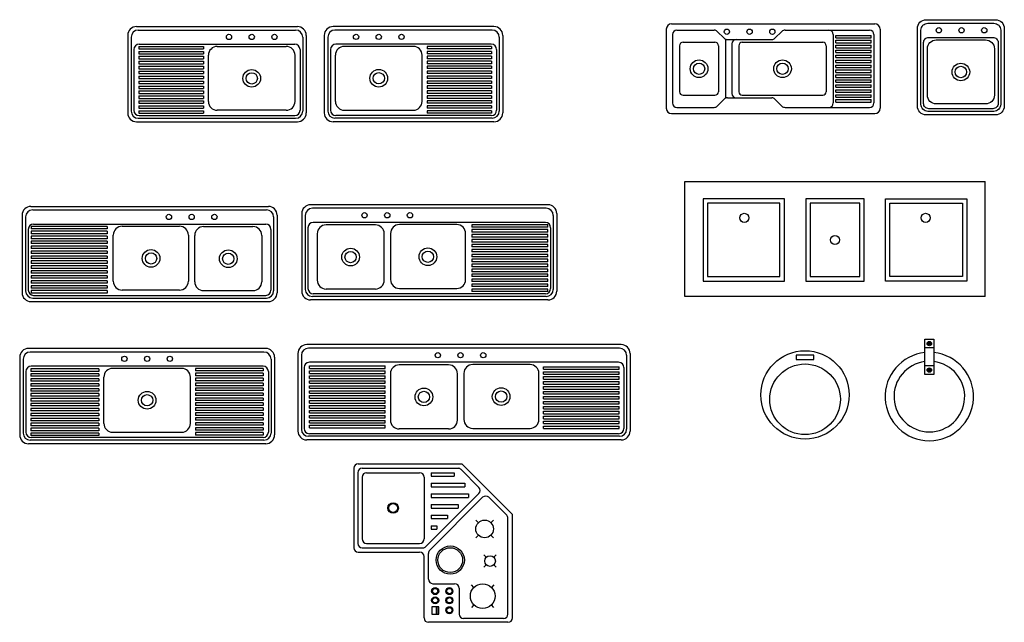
# Model space of a CAD drawing. Header units: millimetres. Extents: x 140.66 to 146.23, y 177.06 to 180.47.
import ezdxf

# ---------------------------------------------------------------- set-up
doc = ezdxf.new("R2010")
doc.units = ezdxf.units.MM

msp = doc.modelspace()

# ---------------------------------------------------------------- linework, layer by layer
for p, q in [((141.324, 180.4308), (142.234, 180.4308)), ((141.334, 180.4108), (142.224, 180.4108)), ((143.3463, 180.431), (142.4363, 180.431)), ((143.3363, 180.411), (142.4463, 180.411)), ((144.3217, 180.4161), (144.3217, 179.9681)), ((144.3517, 180.4461), (145.5017, 180.4461)), ((144.3817, 180.4111), (144.5924, 180.4111)), ((144.6101, 180.4038), (144.6494, 180.3645)), ((144.9366, 180.3645), (144.9759, 180.4038)), ((144.9936, 180.4111), (145.4717, 180.4111)), ((145.5317, 180.4161), (145.5317, 179.9681)), ((141.274, 180.3808), (141.274, 179.9418)), ((141.294, 180.3708), (141.294, 179.9518)), ((142.264, 180.3708), (142.264, 179.9518)), ((142.284, 180.3808), (142.284, 179.9418)), ((142.284, 180.3808), (142.284, 179.9418)), ((142.3863, 180.381), (142.3863, 179.942)), ((142.3863, 180.381), (142.3863, 179.942)), ((142.4063, 180.371), (142.4063, 179.952)), ((143.3763, 180.371), (143.3763, 179.952)), ((143.3963, 180.381), (143.3963, 179.942)), ((144.3567, 180.3861), (144.3567, 179.9981)), ((144.6567, 180.3594), (144.6567, 180.0249)), ((144.6671, 180.3571), (144.9189, 180.3571)), ((145.2667, 180.3861), (145.2667, 179.9981)), ((145.2817, 180.3671), (145.2817, 180.3811)), ((145.2817, 180.3811), (145.4817, 180.3811)), ((145.2817, 180.3671), (145.4817, 180.3671)), ((145.2817, 180.3391), (145.2817, 180.3531)), ((145.2817, 180.3531), (145.4817, 180.3531)), ((145.4817, 180.3671), (145.4817, 180.3811)), ((145.4817, 180.3391), (145.4817, 180.3531)), ((145.4967, 180.3861), (145.4967, 179.9981)), ((141.309, 180.3008), (141.309, 179.9568)), ((141.3375, 180.3183), (141.3375, 180.3043)), ((141.3375, 180.3183), (141.7022, 180.3183)), ((141.3375, 180.3043), (141.7022, 180.3043)), ((141.339, 180.3308), (142.219, 180.3308)), ((141.7022, 180.3183), (141.7022, 180.3043)), ((141.7807, 180.3183), (142.1707, 180.3183)), ((142.249, 180.3008), (142.249, 179.9568)), ((142.4213, 180.301), (142.4213, 179.957)), ((143.3313, 180.331), (142.4513, 180.331)), ((142.8896, 180.3186), (142.4996, 180.3186)), ((142.9681, 180.3185), (142.9681, 180.3045)), ((143.3328, 180.3185), (142.9681, 180.3185)), ((143.3328, 180.3045), (142.9681, 180.3045)), ((143.3328, 180.3185), (143.3328, 180.3045)), ((143.3613, 180.301), (143.3613, 179.957)), ((144.3967, 180.3221), (144.3967, 180.0621)), ((144.4167, 180.3421), (144.5967, 180.3421)), ((144.6167, 180.3221), (144.6167, 180.0621)), ((144.6917, 180.3321), (144.6917, 180.0521)), ((144.7317, 180.3221), (144.7317, 180.0621)), ((144.7517, 180.3421), (145.2067, 180.3421)), ((145.2267, 180.3221), (145.2267, 180.0621)), ((145.2817, 180.3391), (145.4817, 180.3391)), ((145.2817, 180.3111), (145.2817, 180.3251)), ((145.2817, 180.3251), (145.4817, 180.3251)), ((145.2817, 180.3111), (145.4817, 180.3111)), ((145.2817, 180.2831), (145.2817, 180.2971)), ((145.2817, 180.2971), (145.4817, 180.2971)), ((145.4817, 180.3111), (145.4817, 180.3251)), ((145.4817, 180.2831), (145.4817, 180.2971)), ((141.3375, 180.2903), (141.3375, 180.2763)), ((141.3375, 180.2903), (141.7022, 180.2903)), ((141.3375, 180.2763), (141.7022, 180.2763)), ((141.3375, 180.2623), (141.3375, 180.2483)), ((141.3375, 180.2623), (141.7022, 180.2623)), ((141.3375, 180.2483), (141.7022, 180.2483)), ((141.7022, 180.2903), (141.7022, 180.2763)), ((141.7022, 180.2623), (141.7022, 180.2483)), ((141.7307, 180.007), (141.7307, 180.2683)), ((142.2207, 180.007), (142.2207, 180.2683)), ((142.4496, 180.0073), (142.4496, 180.2686)), ((142.9396, 180.0073), (142.9396, 180.2686)), ((142.9681, 180.2905), (142.9681, 180.2765)), ((143.3328, 180.2905), (142.9681, 180.2905)), ((143.3328, 180.2765), (142.9681, 180.2765)), ((142.9681, 180.2625), (142.9681, 180.2485)), ((143.3328, 180.2625), (142.9681, 180.2625)), ((143.3328, 180.2485), (142.9681, 180.2485)), ((143.3328, 180.2905), (143.3328, 180.2765)), ((143.3328, 180.2625), (143.3328, 180.2485)), ((145.2817, 180.2831), (145.4817, 180.2831)), ((145.2817, 180.2551), (145.2817, 180.2691)), ((145.2817, 180.2691), (145.4817, 180.2691)), ((145.2817, 180.2551), (145.4817, 180.2551)), ((145.2817, 180.2271), (145.2817, 180.2411)), ((145.2817, 180.2411), (145.4817, 180.2411)), ((145.4817, 180.2551), (145.4817, 180.2691)), ((145.4817, 180.2271), (145.4817, 180.2411)), ((141.3375, 180.2343), (141.3375, 180.2203)), ((141.3375, 180.2343), (141.7022, 180.2343)), ((141.3375, 180.2203), (141.7022, 180.2203)), ((141.3375, 180.2063), (141.3375, 180.1923)), ((141.3375, 180.2063), (141.7022, 180.2063)), ((141.3375, 180.1923), (141.7022, 180.1923)), ((141.7022, 180.2343), (141.7022, 180.2203)), ((141.7022, 180.2063), (141.7022, 180.1923)), ((142.9681, 180.2345), (142.9681, 180.2205)), ((143.3328, 180.2345), (142.9681, 180.2345)), ((143.3328, 180.2205), (142.9681, 180.2205)), ((142.9681, 180.2065), (142.9681, 180.1925)), ((143.3328, 180.2065), (142.9681, 180.2065)), ((143.3328, 180.1925), (142.9681, 180.1925)), ((143.3328, 180.2345), (143.3328, 180.2205)), ((143.3328, 180.2065), (143.3328, 180.1925)), ((145.2817, 180.2271), (145.4817, 180.2271)), ((145.2817, 180.1991), (145.2817, 180.2131)), ((145.2817, 180.2131), (145.4817, 180.2131)), ((145.2817, 180.1991), (145.4817, 180.1991)), ((145.2817, 180.1711), (145.2817, 180.1851)), ((145.2817, 180.1851), (145.4817, 180.1851)), ((145.4817, 180.1991), (145.4817, 180.2131)), ((145.4817, 180.1711), (145.4817, 180.1851)), ((141.3375, 180.1783), (141.3375, 180.1643)), ((141.3375, 180.1783), (141.7022, 180.1783)), ((141.3375, 180.1643), (141.7022, 180.1643)), ((141.3375, 180.1503), (141.3375, 180.1363)), ((141.3375, 180.1503), (141.7022, 180.1503)), ((141.3375, 180.1363), (141.7022, 180.1363)), ((141.7022, 180.1783), (141.7022, 180.1643)), ((141.7022, 180.1503), (141.7022, 180.1363)), ((142.9681, 180.1785), (142.9681, 180.1645)), ((143.3328, 180.1785), (142.9681, 180.1785)), ((143.3328, 180.1645), (142.9681, 180.1645)), ((142.9681, 180.1505), (142.9681, 180.1365)), ((143.3328, 180.1505), (142.9681, 180.1505)), ((143.3328, 180.1365), (142.9681, 180.1365)), ((143.3328, 180.1785), (143.3328, 180.1645)), ((143.3328, 180.1505), (143.3328, 180.1365)), ((145.2817, 180.1711), (145.4817, 180.1711)), ((145.2817, 180.1431), (145.2817, 180.1571)), ((145.2817, 180.1571), (145.4817, 180.1571)), ((145.2817, 180.1431), (145.4817, 180.1431)), ((145.2817, 180.1151), (145.2817, 180.1291)), ((145.2817, 180.1291), (145.4817, 180.1291)), ((145.4817, 180.1431), (145.4817, 180.1571)), ((145.4817, 180.1151), (145.4817, 180.1291)), ((141.3375, 180.1223), (141.3375, 180.1083)), ((141.3375, 180.1223), (141.7022, 180.1223)), ((141.3375, 180.1083), (141.7022, 180.1083)), ((141.3375, 180.0943), (141.3375, 180.0803)), ((141.3375, 180.0943), (141.7022, 180.0943)), ((141.3375, 180.0803), (141.7022, 180.0803)), ((141.7022, 180.1223), (141.7022, 180.1083)), ((141.7022, 180.0943), (141.7022, 180.0803)), ((142.9681, 180.1225), (142.9681, 180.1085)), ((143.3328, 180.1225), (142.9681, 180.1225)), ((143.3328, 180.1085), (142.9681, 180.1085)), ((142.9681, 180.0945), (142.9681, 180.0805)), ((143.3328, 180.0945), (142.9681, 180.0945)), ((143.3328, 180.0805), (142.9681, 180.0805)), ((143.3328, 180.1225), (143.3328, 180.1085)), ((143.3328, 180.0945), (143.3328, 180.0805)), ((145.2817, 180.1151), (145.4817, 180.1151)), ((145.2817, 180.0871), (145.2817, 180.1011)), ((145.2817, 180.1011), (145.4817, 180.1011)), ((145.2817, 180.0871), (145.4817, 180.0871)), ((145.2817, 180.0731), (145.4817, 180.0731)), ((145.2817, 180.0591), (145.2817, 180.0731)), ((145.2817, 180.0591), (145.2817, 180.0731)), ((145.2817, 180.0731), (145.4817, 180.0731)), ((145.4817, 180.0871), (145.4817, 180.1011)), ((145.4817, 180.0591), (145.4817, 180.0731)), ((145.4817, 180.0591), (145.4817, 180.0731)), ((141.3375, 180.0663), (141.7022, 180.0663)), ((141.3375, 180.0663), (141.3375, 180.0523)), ((141.3375, 180.0523), (141.7022, 180.0523)), ((141.3375, 180.0383), (141.7022, 180.0383)), ((141.3375, 180.0383), (141.3375, 180.0243)), ((141.3375, 180.0243), (141.7022, 180.0243)), ((141.7022, 180.0663), (141.7022, 180.0523)), ((141.7022, 180.0383), (141.7022, 180.0243)), ((142.9681, 180.0665), (142.9681, 180.0525)), ((143.3328, 180.0665), (142.9681, 180.0665)), ((143.3328, 180.0525), (142.9681, 180.0525)), ((142.9681, 180.0385), (142.9681, 180.0245)), ((143.3328, 180.0385), (142.9681, 180.0385)), ((143.3328, 180.0245), (142.9681, 180.0245)), ((143.3328, 180.0665), (143.3328, 180.0525)), ((143.3328, 180.0385), (143.3328, 180.0245)), ((144.4167, 180.0421), (144.5967, 180.0421)), ((144.6494, 180.0198), (144.6101, 179.9805)), ((144.6671, 180.0271), (144.9189, 180.0271)), ((144.7517, 180.0421), (145.2067, 180.0421)), ((144.9366, 180.0198), (144.9759, 179.9805)), ((145.2817, 180.0591), (145.4817, 180.0591)), ((145.2817, 180.0591), (145.4817, 180.0591)), ((145.2817, 180.0451), (145.4817, 180.0451)), ((145.2817, 180.0311), (145.2817, 180.0451)), ((145.2817, 180.0311), (145.4817, 180.0311)), ((145.2817, 180.0171), (145.4817, 180.0171)), ((145.2817, 180.0031), (145.2817, 180.0171)), ((145.4817, 180.0311), (145.4817, 180.0451)), ((145.4817, 180.0031), (145.4817, 180.0171)), ((141.3375, 180.0103), (141.7022, 180.0103)), ((141.3375, 180.0103), (141.3375, 179.9963)), ((141.3375, 179.9963), (141.7022, 179.9963)), ((141.3375, 179.9823), (141.7022, 179.9823)), ((141.3375, 179.9823), (141.3375, 179.9683)), ((141.3375, 179.9683), (141.7022, 179.9683)), ((141.7022, 180.0103), (141.7022, 179.9963)), ((141.7022, 179.9823), (141.7022, 179.9683)), ((142.1707, 179.957), (141.7807, 179.957)), ((142.4996, 179.9573), (142.8896, 179.9573)), ((142.9681, 180.0105), (142.9681, 179.9965)), ((143.3328, 180.0105), (142.9681, 180.0105)), ((143.3328, 179.9965), (142.9681, 179.9965)), ((142.9681, 179.9825), (142.9681, 179.9685)), ((143.3328, 179.9825), (142.9681, 179.9825)), ((143.3328, 179.9685), (142.9681, 179.9685)), ((143.3328, 180.0105), (143.3328, 179.9965)), ((143.3328, 179.9825), (143.3328, 179.9685)), ((144.3817, 179.9731), (144.5924, 179.9731)), ((144.9936, 179.9731), (145.4717, 179.9731)), ((145.2817, 180.0031), (145.4817, 180.0031)), ((141.334, 179.9118), (142.224, 179.9118)), ((141.3375, 179.9543), (141.7022, 179.9543)), ((141.3375, 179.9543), (141.3375, 179.9403)), ((141.3375, 179.9403), (141.7022, 179.9403)), ((141.339, 179.9268), (142.219, 179.9268)), ((141.7022, 179.9543), (141.7022, 179.9403)), ((143.3363, 179.912), (142.4463, 179.912)), ((143.3313, 179.927), (142.4513, 179.927)), ((142.9681, 179.9545), (142.9681, 179.9405)), ((143.3328, 179.9545), (142.9681, 179.9545)), ((143.3328, 179.9405), (142.9681, 179.9405)), ((143.3328, 179.9545), (143.3328, 179.9405)), ((144.3517, 179.9381), (145.5017, 179.9381)), ((141.324, 179.8918), (142.234, 179.8918)), ((143.3463, 179.892), (142.4363, 179.892)), ((140.7264, 179.4129), (142.0697, 179.4129)), ((143.6521, 179.4221), (142.3089, 179.4221)), ((143.6421, 179.4021), (142.3189, 179.4021)), ((140.6764, 179.3629), (140.6764, 178.9239)), ((140.6964, 179.3529), (140.6964, 178.9339)), ((140.7364, 179.3929), (142.0597, 179.3929)), ((142.0997, 179.3529), (142.0997, 178.9339)), ((142.1197, 179.3629), (142.1197, 178.9239)), ((142.2589, 179.3721), (142.2589, 178.9331)), ((142.2789, 179.3621), (142.2789, 178.9431)), ((143.6821, 179.3621), (143.6821, 178.9431)), ((143.7021, 179.3721), (143.7021, 178.9331)), ((141.1569, 179.2999), (140.7274, 179.2999)), ((140.7274, 179.2999), (140.7274, 179.2859)), ((140.7414, 179.3129), (142.0547, 179.3129)), ((141.1569, 179.2999), (141.1569, 179.2859)), ((141.2425, 179.3004), (141.567, 179.3004)), ((141.7033, 179.2986), (141.9824, 179.2986)), ((142.2939, 179.2921), (142.2939, 178.9481)), ((143.6371, 179.3221), (142.3239, 179.3221)), ((142.6753, 179.3078), (142.3962, 179.3078)), ((143.136, 179.3096), (142.8115, 179.3096)), ((143.2216, 179.3091), (143.2216, 179.2951)), ((143.6503, 179.3091), (143.2216, 179.3091)), ((143.6503, 179.2951), (143.2216, 179.2951)), ((143.6503, 179.2951), (143.6503, 179.3091)), ((143.6671, 179.2921), (143.6671, 178.9481)), ((140.7114, 179.2829), (140.7114, 178.9389)), ((141.1569, 179.2859), (140.7274, 179.2859)), ((141.1569, 179.2719), (140.7274, 179.2719)), ((140.7274, 179.2719), (140.7274, 179.2579)), ((141.1569, 179.2579), (140.7274, 179.2579)), ((141.1569, 179.2439), (140.7274, 179.2439)), ((140.7274, 179.2439), (140.7274, 179.2299)), ((141.1569, 179.2719), (141.1569, 179.2579)), ((141.1569, 179.2439), (141.1569, 179.2299)), ((141.1925, 178.9891), (141.1925, 179.2504)), ((141.617, 179.2504), (141.617, 178.9891)), ((141.6533, 178.9858), (141.6533, 179.2486)), ((142.0324, 179.2486), (142.0324, 178.9858)), ((142.0847, 179.2829), (142.0847, 178.9389)), ((142.3462, 179.2578), (142.3462, 178.9951)), ((142.7253, 178.9951), (142.7253, 179.2578)), ((142.7615, 179.2596), (142.7615, 178.9983)), ((143.186, 178.9983), (143.186, 179.2596)), ((143.2216, 179.2811), (143.2216, 179.2671)), ((143.6503, 179.2811), (143.2216, 179.2811)), ((143.6503, 179.2671), (143.2216, 179.2671)), ((143.2216, 179.2531), (143.2216, 179.2391)), ((143.6503, 179.2531), (143.2216, 179.2531)), ((143.6503, 179.2391), (143.2216, 179.2391)), ((143.6503, 179.2671), (143.6503, 179.2811)), ((143.6503, 179.2391), (143.6503, 179.2531)), ((141.1569, 179.2299), (140.7274, 179.2299)), ((141.1569, 179.2159), (140.7274, 179.2159)), ((140.7274, 179.2159), (140.7274, 179.2019)), ((141.1569, 179.2019), (140.7274, 179.2019)), ((141.1569, 179.1879), (140.7274, 179.1879)), ((140.7274, 179.1879), (140.7274, 179.1739)), ((141.1569, 179.2159), (141.1569, 179.2019)), ((141.1569, 179.1879), (141.1569, 179.1739)), ((143.2216, 179.2251), (143.2216, 179.2111)), ((143.6503, 179.2251), (143.2216, 179.2251)), ((143.6503, 179.2111), (143.2216, 179.2111)), ((143.2216, 179.1971), (143.2216, 179.1831)), ((143.6503, 179.1971), (143.2216, 179.1971)), ((143.6503, 179.1831), (143.2216, 179.1831)), ((143.6503, 179.2111), (143.6503, 179.2251)), ((143.6503, 179.1831), (143.6503, 179.1971)), ((141.1569, 179.1739), (140.7274, 179.1739)), ((141.1569, 179.1599), (140.7274, 179.1599)), ((140.7274, 179.1599), (140.7274, 179.1459)), ((141.1569, 179.1459), (140.7274, 179.1459)), ((141.1569, 179.1319), (140.7274, 179.1319)), ((140.7274, 179.1319), (140.7274, 179.1179)), ((141.1569, 179.1599), (141.1569, 179.1459)), ((141.1569, 179.1319), (141.1569, 179.1179)), ((143.2216, 179.1691), (143.2216, 179.1551)), ((143.6503, 179.1691), (143.2216, 179.1691)), ((143.6503, 179.1551), (143.2216, 179.1551)), ((143.2216, 179.1411), (143.2216, 179.1271)), ((143.6503, 179.1411), (143.2216, 179.1411)), ((143.6503, 179.1271), (143.2216, 179.1271)), ((143.6503, 179.1551), (143.6503, 179.1691)), ((143.6503, 179.1271), (143.6503, 179.1411)), ((141.1569, 179.1179), (140.7274, 179.1179)), ((141.1569, 179.1039), (140.7274, 179.1039)), ((140.7274, 179.1039), (140.7274, 179.0899)), ((141.1569, 179.0899), (140.7274, 179.0899)), ((141.1569, 179.0759), (140.7274, 179.0759)), ((140.7274, 179.0759), (140.7274, 179.0619)), ((141.1569, 179.1039), (141.1569, 179.0899)), ((141.1569, 179.0759), (141.1569, 179.0619)), ((143.2216, 179.1131), (143.2216, 179.0991)), ((143.6503, 179.1131), (143.2216, 179.1131)), ((143.6503, 179.0991), (143.2216, 179.0991)), ((143.2216, 179.0851), (143.2216, 179.0711)), ((143.6503, 179.0851), (143.2216, 179.0851)), ((143.6503, 179.0711), (143.2216, 179.0711)), ((143.6503, 179.0991), (143.6503, 179.1131)), ((143.6503, 179.0711), (143.6503, 179.0851)), ((141.1569, 179.0619), (140.7274, 179.0619)), ((141.1569, 179.0479), (140.7274, 179.0479)), ((140.7274, 179.0479), (140.7274, 179.0339)), ((141.1569, 179.0339), (140.7274, 179.0339)), ((141.1569, 179.0199), (140.7274, 179.0199)), ((140.7274, 179.0199), (140.7274, 179.0059)), ((141.1569, 179.0479), (141.1569, 179.0339)), ((141.1569, 179.0199), (141.1569, 179.0059)), ((143.2216, 179.0571), (143.2216, 179.0431)), ((143.6503, 179.0571), (143.2216, 179.0571)), ((143.6503, 179.0431), (143.2216, 179.0431)), ((143.2216, 179.0291), (143.2216, 179.0151)), ((143.6503, 179.0291), (143.2216, 179.0291)), ((143.6503, 179.0151), (143.2216, 179.0151)), ((143.6503, 179.0431), (143.6503, 179.0571)), ((143.6503, 179.0151), (143.6503, 179.0291)), ((141.1569, 179.0059), (140.7274, 179.0059)), ((141.1569, 178.9919), (140.7274, 178.9919)), ((140.7274, 178.9919), (140.7274, 178.9779)), ((141.1569, 178.9779), (140.7274, 178.9779)), ((141.1569, 178.9639), (140.7274, 178.9639)), ((140.7274, 178.9639), (140.7274, 178.9499)), ((141.1569, 178.9919), (141.1569, 178.9779)), ((141.1569, 178.9639), (141.1569, 178.9499)), ((143.2216, 179.0011), (143.2216, 178.9871)), ((143.6503, 179.0011), (143.2216, 179.0011)), ((143.6503, 178.9871), (143.2216, 178.9871)), ((143.2216, 178.9731), (143.2216, 178.9591)), ((143.6503, 178.9731), (143.2216, 178.9731)), ((143.6503, 178.9591), (143.2216, 178.9591)), ((143.6503, 178.9871), (143.6503, 179.0011)), ((143.6503, 178.9591), (143.6503, 178.9731)), ((141.1569, 178.9499), (140.7274, 178.9499)), ((141.1569, 178.9359), (140.7274, 178.9359)), ((140.7274, 178.9359), (140.7274, 178.9219)), ((141.1569, 178.9219), (140.7274, 178.9219)), ((140.7414, 178.9089), (142.0547, 178.9089)), ((141.1569, 178.9359), (141.1569, 178.9219)), ((141.567, 178.9391), (141.2425, 178.9391)), ((141.7033, 178.9358), (141.9824, 178.9358)), ((143.6421, 178.9031), (142.3189, 178.9031)), ((143.6371, 178.9181), (142.3239, 178.9181)), ((142.6753, 178.9451), (142.3962, 178.9451)), ((142.8115, 178.9483), (143.136, 178.9483)), ((143.2216, 178.9451), (143.2216, 178.9311)), ((143.6503, 178.9451), (143.2216, 178.9451)), ((143.6503, 178.9311), (143.2216, 178.9311)), ((143.6503, 178.9311), (143.6503, 178.9451)), ((140.7264, 178.8739), (142.0697, 178.8739)), ((140.7364, 178.8939), (142.0597, 178.8939)), ((143.6521, 178.8831), (142.3089, 178.8831)), ((144.0667, 178.6301), (142.2867, 178.6301)), ((145.7851, 178.4612), (145.7851, 178.6612)), ((145.7851, 178.6612), (145.8351, 178.6612)), ((145.8351, 178.6612), (145.8351, 178.4612)), ((142.0548, 178.6084), (140.7128, 178.6084)), ((142.0448, 178.5884), (140.7228, 178.5884)), ((142.2367, 178.5801), (142.2367, 178.1411)), ((142.2567, 178.5701), (142.2567, 178.1511)), ((144.0567, 178.6101), (142.2967, 178.6101)), ((144.0967, 178.5701), (144.0967, 178.1511)), ((144.1167, 178.5801), (144.1167, 178.1411)), ((145.1566, 178.5706), (145.0566, 178.5706)), ((145.0566, 178.5706), (145.0566, 178.5456)), ((145.1566, 178.5456), (145.1566, 178.5706)), ((145.8351, 178.6112), (145.7851, 178.6112)), ((140.6628, 178.5584), (140.6628, 178.1194)), ((140.6628, 178.5584), (140.6628, 178.1194)), ((140.6828, 178.5484), (140.6828, 178.1294)), ((142.0398, 178.5084), (140.7278, 178.5084)), ((142.0848, 178.5484), (142.0848, 178.1294)), ((142.1048, 178.5584), (142.1048, 178.1194)), ((144.0517, 178.5301), (142.3017, 178.5301)), ((142.3018, 178.5094), (142.7305, 178.5094)), ((142.3018, 178.4954), (142.3018, 178.5094)), ((142.7305, 178.4954), (142.7305, 178.5094)), ((143.0898, 178.5158), (142.8107, 178.5158)), ((143.5506, 178.5176), (143.2261, 178.5176)), ((145.0566, 178.5456), (145.1566, 178.5456)), ((145.7851, 178.5112), (145.8351, 178.5112)), ((140.6978, 178.4784), (140.6978, 178.1344)), ((141.1105, 178.4929), (140.726, 178.4929)), ((140.726, 178.4929), (140.726, 178.4789)), ((141.1105, 178.4789), (140.726, 178.4789)), ((141.1105, 178.4649), (140.726, 178.4649)), ((140.726, 178.4649), (140.726, 178.4509)), ((141.1105, 178.4929), (141.1105, 178.4789)), ((141.1105, 178.4649), (141.1105, 178.4509)), ((141.5788, 178.4959), (141.1888, 178.4959)), ((142.0413, 178.4959), (141.6573, 178.4959)), ((141.6573, 178.4959), (141.6573, 178.4819)), ((142.0413, 178.4819), (141.6573, 178.4819)), ((142.0413, 178.4679), (141.6573, 178.4679)), ((141.6573, 178.4679), (141.6573, 178.4539)), ((142.0413, 178.4539), (141.6573, 178.4539)), ((142.0413, 178.4959), (142.0413, 178.4819)), ((142.0413, 178.4679), (142.0413, 178.4539)), ((142.0698, 178.4784), (142.0698, 178.1344)), ((142.2717, 178.5001), (142.2717, 178.1561)), ((142.3018, 178.4954), (142.7305, 178.4954)), ((142.3018, 178.4674), (142.3018, 178.4814)), ((142.3018, 178.4814), (142.7305, 178.4814)), ((142.3018, 178.4674), (142.7305, 178.4674)), ((142.3018, 178.4394), (142.3018, 178.4534)), ((142.3018, 178.4534), (142.7305, 178.4534)), ((142.7305, 178.4674), (142.7305, 178.4814)), ((142.7305, 178.4394), (142.7305, 178.4534)), ((142.7607, 178.4658), (142.7607, 178.203)), ((143.1398, 178.203), (143.1398, 178.4658)), ((143.1761, 178.4676), (143.1761, 178.2063)), ((143.6006, 178.2063), (143.6006, 178.4676)), ((143.6268, 178.4909), (143.6268, 178.5049)), ((143.6268, 178.5049), (144.0555, 178.5049)), ((143.6268, 178.4909), (144.0555, 178.4909)), ((143.6268, 178.4769), (144.0555, 178.4769)), ((143.6268, 178.4629), (143.6268, 178.4769)), ((143.6268, 178.4629), (144.0555, 178.4629)), ((144.0555, 178.4909), (144.0555, 178.5049)), ((144.0555, 178.4629), (144.0555, 178.4769)), ((144.0817, 178.5001), (144.0817, 178.1561)), ((145.8351, 178.4612), (145.7851, 178.4612)), ((141.1105, 178.4509), (140.726, 178.4509)), ((141.1105, 178.4369), (140.726, 178.4369)), ((140.726, 178.4369), (140.726, 178.4229)), ((141.1105, 178.4229), (140.726, 178.4229)), ((141.1105, 178.4089), (140.726, 178.4089)), ((140.726, 178.4089), (140.726, 178.3949)), ((141.1105, 178.4369), (141.1105, 178.4229)), ((141.1105, 178.4089), (141.1105, 178.3949)), ((141.1388, 178.1846), (141.1388, 178.4459)), ((141.6288, 178.1846), (141.6288, 178.4459)), ((142.0413, 178.4399), (141.6573, 178.4399)), ((141.6573, 178.4399), (141.6573, 178.4259)), ((142.0413, 178.4259), (141.6573, 178.4259)), ((142.0413, 178.4119), (141.6573, 178.4119)), ((141.6573, 178.4119), (141.6573, 178.3979)), ((142.0413, 178.3979), (141.6573, 178.3979)), ((142.0413, 178.4399), (142.0413, 178.4259)), ((142.0413, 178.4119), (142.0413, 178.3979)), ((142.3018, 178.4394), (142.7305, 178.4394)), ((142.3018, 178.4114), (142.3018, 178.4254)), ((142.3018, 178.4254), (142.7305, 178.4254)), ((142.3018, 178.4114), (142.7305, 178.4114)), ((142.3018, 178.3834), (142.3018, 178.3974)), ((142.3018, 178.3974), (142.7305, 178.3974)), ((142.7305, 178.4114), (142.7305, 178.4254)), ((142.7305, 178.3834), (142.7305, 178.3974)), ((143.6268, 178.4489), (144.0555, 178.4489)), ((143.6268, 178.4349), (143.6268, 178.4489)), ((143.6268, 178.4349), (144.0555, 178.4349)), ((143.6268, 178.4209), (144.0555, 178.4209)), ((143.6268, 178.4069), (143.6268, 178.4209)), ((143.6268, 178.4069), (144.0555, 178.4069)), ((144.0555, 178.4349), (144.0555, 178.4489)), ((144.0555, 178.4069), (144.0555, 178.4209)), ((141.1105, 178.3949), (140.726, 178.3949)), ((141.1105, 178.3809), (140.726, 178.3809)), ((140.726, 178.3809), (140.726, 178.3669)), ((141.1105, 178.3669), (140.726, 178.3669)), ((141.1105, 178.3529), (140.726, 178.3529)), ((140.726, 178.3529), (140.726, 178.3389)), ((141.1105, 178.3809), (141.1105, 178.3669)), ((141.1105, 178.3529), (141.1105, 178.3389)), ((142.0413, 178.3839), (141.6573, 178.3839)), ((141.6573, 178.3839), (141.6573, 178.3699)), ((142.0413, 178.3699), (141.6573, 178.3699)), ((142.0413, 178.3559), (141.6573, 178.3559)), ((141.6573, 178.3559), (141.6573, 178.3419)), ((142.0413, 178.3419), (141.6573, 178.3419)), ((142.0413, 178.3839), (142.0413, 178.3699)), ((142.0413, 178.3559), (142.0413, 178.3419)), ((142.3018, 178.3834), (142.7305, 178.3834)), ((142.3018, 178.3554), (142.3018, 178.3694)), ((142.3018, 178.3694), (142.7305, 178.3694)), ((142.3018, 178.3554), (142.7305, 178.3554)), ((142.3018, 178.3274), (142.3018, 178.3414)), ((142.3018, 178.3414), (142.7305, 178.3414)), ((142.7305, 178.3554), (142.7305, 178.3694)), ((142.7305, 178.3274), (142.7305, 178.3414)), ((143.6268, 178.3929), (144.0555, 178.3929)), ((143.6268, 178.3789), (143.6268, 178.3929)), ((143.6268, 178.3789), (144.0555, 178.3789)), ((143.6268, 178.3649), (144.0555, 178.3649)), ((143.6268, 178.3509), (143.6268, 178.3649)), ((143.6268, 178.3509), (144.0555, 178.3509)), ((144.0555, 178.3789), (144.0555, 178.3929)), ((144.0555, 178.3509), (144.0555, 178.3649)), ((141.1105, 178.3389), (140.726, 178.3389)), ((141.1105, 178.3249), (140.726, 178.3249)), ((140.726, 178.3249), (140.726, 178.3109)), ((141.1105, 178.3109), (140.726, 178.3109)), ((141.1105, 178.2969), (140.726, 178.2969)), ((140.726, 178.2969), (140.726, 178.2829)), ((141.1105, 178.3249), (141.1105, 178.3109)), ((141.1105, 178.2969), (141.1105, 178.2829)), ((142.0413, 178.3279), (141.6573, 178.3279)), ((141.6573, 178.3279), (141.6573, 178.3139)), ((142.0413, 178.3139), (141.6573, 178.3139)), ((142.0413, 178.2999), (141.6573, 178.2999)), ((141.6573, 178.2999), (141.6573, 178.2859)), ((142.0413, 178.2859), (141.6573, 178.2859)), ((142.0413, 178.3279), (142.0413, 178.3139)), ((142.0413, 178.2999), (142.0413, 178.2859)), ((142.3018, 178.3274), (142.7305, 178.3274)), ((142.3018, 178.2994), (142.3018, 178.3134)), ((142.3018, 178.3134), (142.7305, 178.3134)), ((142.3018, 178.2994), (142.7305, 178.2994)), ((142.3018, 178.2714), (142.3018, 178.2854)), ((142.3018, 178.2854), (142.7305, 178.2854)), ((142.7305, 178.2994), (142.7305, 178.3134)), ((142.7305, 178.2714), (142.7305, 178.2854)), ((143.6268, 178.3369), (144.0555, 178.3369)), ((143.6268, 178.3229), (143.6268, 178.3369)), ((143.6268, 178.3229), (144.0555, 178.3229)), ((143.6268, 178.3089), (144.0555, 178.3089)), ((143.6268, 178.2949), (143.6268, 178.3089)), ((143.6268, 178.2949), (144.0555, 178.2949)), ((144.0555, 178.3229), (144.0555, 178.3369)), ((144.0555, 178.2949), (144.0555, 178.3089)), ((141.1105, 178.2829), (140.726, 178.2829)), ((141.1105, 178.2689), (140.726, 178.2689)), ((140.726, 178.2689), (140.726, 178.2549)), ((141.1105, 178.2549), (140.726, 178.2549)), ((141.1105, 178.2409), (140.726, 178.2409)), ((140.726, 178.2409), (140.726, 178.2269)), ((141.1105, 178.2689), (141.1105, 178.2549)), ((141.1105, 178.2409), (141.1105, 178.2269)), ((142.0413, 178.2719), (141.6573, 178.2719)), ((141.6573, 178.2719), (141.6573, 178.2579)), ((142.0413, 178.2579), (141.6573, 178.2579)), ((142.0413, 178.2439), (141.6573, 178.2439)), ((141.6573, 178.2439), (141.6573, 178.2299)), ((142.0413, 178.2299), (141.6573, 178.2299)), ((142.0413, 178.2719), (142.0413, 178.2579)), ((142.0413, 178.2439), (142.0413, 178.2299)), ((142.3018, 178.2714), (142.7305, 178.2714)), ((142.3018, 178.2434), (142.3018, 178.2574)), ((142.3018, 178.2574), (142.7305, 178.2574)), ((142.3018, 178.2434), (142.7305, 178.2434)), ((142.3018, 178.2154), (142.3018, 178.2294)), ((142.3018, 178.2294), (142.7305, 178.2294)), ((142.7305, 178.2434), (142.7305, 178.2574)), ((142.7305, 178.2154), (142.7305, 178.2294)), ((143.6268, 178.2809), (144.0555, 178.2809)), ((143.6268, 178.2669), (143.6268, 178.2809)), ((143.6268, 178.2669), (144.0555, 178.2669)), ((143.6268, 178.2529), (144.0555, 178.2529)), ((143.6268, 178.2389), (143.6268, 178.2529)), ((143.6268, 178.2389), (144.0555, 178.2389)), ((144.0555, 178.2669), (144.0555, 178.2809)), ((144.0555, 178.2389), (144.0555, 178.2529)), ((141.1105, 178.2269), (140.726, 178.2269)), ((141.1105, 178.2129), (140.726, 178.2129)), ((140.726, 178.2129), (140.726, 178.1989)), ((141.1105, 178.1989), (140.726, 178.1989)), ((141.1105, 178.1849), (140.726, 178.1849)), ((140.726, 178.1849), (140.726, 178.1709)), ((141.1105, 178.2129), (141.1105, 178.1989)), ((141.1105, 178.1849), (141.1105, 178.1709)), ((142.0413, 178.2159), (141.6573, 178.2159)), ((141.6573, 178.2159), (141.6573, 178.2019)), ((142.0413, 178.2019), (141.6573, 178.2019)), ((142.0413, 178.1879), (141.6573, 178.1879)), ((141.6573, 178.1879), (141.6573, 178.1739)), ((142.0413, 178.1739), (141.6573, 178.1739)), ((142.0413, 178.2159), (142.0413, 178.2019)), ((142.0413, 178.1879), (142.0413, 178.1739)), ((142.3018, 178.2154), (142.7305, 178.2154)), ((142.3018, 178.1874), (142.3018, 178.2014)), ((142.3018, 178.2014), (142.7305, 178.2014)), ((142.3018, 178.1874), (142.7305, 178.1874)), ((142.7305, 178.1874), (142.7305, 178.2014)), ((143.6268, 178.2249), (144.0555, 178.2249)), ((143.6268, 178.2109), (143.6268, 178.2249)), ((143.6268, 178.2109), (144.0555, 178.2109)), ((143.6268, 178.1969), (144.0555, 178.1969)), ((143.6268, 178.1829), (143.6268, 178.1969)), ((143.6268, 178.1829), (144.0555, 178.1829)), ((144.0555, 178.2109), (144.0555, 178.2249)), ((144.0555, 178.1829), (144.0555, 178.1969)), ((141.1105, 178.1709), (140.726, 178.1709)), ((141.1105, 178.1569), (140.726, 178.1569)), ((140.726, 178.1569), (140.726, 178.1429)), ((141.1105, 178.1429), (140.726, 178.1429)), ((141.1105, 178.1289), (140.726, 178.1289)), ((140.726, 178.1289), (140.726, 178.1149)), ((141.1105, 178.1569), (141.1105, 178.1429)), ((141.1105, 178.1289), (141.1105, 178.1149)), ((141.1888, 178.1346), (141.5788, 178.1346)), ((142.0413, 178.1599), (141.6573, 178.1599)), ((141.6573, 178.1599), (141.6573, 178.1459)), ((142.0413, 178.1459), (141.6573, 178.1459)), ((142.0413, 178.1319), (141.6573, 178.1319)), ((141.6573, 178.1319), (141.6573, 178.1179)), ((142.0413, 178.1599), (142.0413, 178.1459)), ((142.0413, 178.1319), (142.0413, 178.1179)), ((144.0517, 178.1261), (142.3017, 178.1261)), ((142.3018, 178.1594), (142.3018, 178.1734)), ((142.3018, 178.1734), (142.7305, 178.1734)), ((142.3018, 178.1594), (142.7305, 178.1594)), ((142.7305, 178.1594), (142.7305, 178.1734)), ((143.0898, 178.153), (142.8107, 178.153)), ((143.2261, 178.1563), (143.5506, 178.1563)), ((143.6268, 178.1689), (144.0555, 178.1689)), ((143.6268, 178.1549), (143.6268, 178.1689)), ((143.6268, 178.1549), (144.0555, 178.1549)), ((144.0555, 178.1549), (144.0555, 178.1689)), ((142.0548, 178.0694), (140.7128, 178.0694)), ((142.0448, 178.0894), (140.7228, 178.0894)), ((141.1105, 178.1149), (140.726, 178.1149)), ((142.0398, 178.1044), (140.7278, 178.1044)), ((142.0413, 178.1179), (141.6573, 178.1179)), ((144.0667, 178.0911), (142.2867, 178.0911)), ((144.0567, 178.1111), (142.2967, 178.1111)), ((142.5787, 177.9552), (143.1637, 177.9552)), ((143.4507, 177.6682), (143.1637, 177.9552)), ((142.5537, 177.9302), (142.5537, 177.4802)), ((142.5757, 177.9052), (142.5757, 177.5052)), ((142.6007, 177.9302), (143.143, 177.9302)), ((142.6257, 177.9052), (142.9257, 177.9052)), ((142.9907, 177.9052), (143.1218, 177.9052)), ((142.9907, 177.9052), (142.9907, 177.8852)), ((143.1218, 177.9052), (143.1218, 177.8852)), ((143.2612, 177.8223), (143.1606, 177.9229)), ((142.6007, 177.8802), (142.6007, 177.5302)), ((142.9507, 177.8802), (142.9507, 177.5302)), ((142.9907, 177.8852), (143.1218, 177.8852)), ((142.9907, 177.8452), (143.1818, 177.8452)), ((142.9907, 177.8452), (142.9907, 177.8252)), ((143.1818, 177.8452), (143.1818, 177.8252)), ((143.2612, 177.787), (142.9618, 177.4876)), ((142.9907, 177.8252), (143.1818, 177.8252)), ((142.9907, 177.7852), (142.9907, 177.7652)), ((142.9907, 177.7852), (143.2018, 177.7852)), ((143.2018, 177.7852), (143.2018, 177.7652)), ((143.2824, 177.7658), (142.983, 177.4663)), ((142.9907, 177.7652), (143.2018, 177.7652)), ((143.4184, 177.6652), (143.3178, 177.7658)), ((142.9907, 177.7252), (143.1429, 177.7252)), ((142.9907, 177.7252), (142.9907, 177.7052)), ((142.9907, 177.7052), (143.1429, 177.7052)), ((143.1429, 177.7252), (143.1429, 177.7052)), ((142.9907, 177.6652), (143.0829, 177.6652)), ((142.9907, 177.6652), (142.9907, 177.6452)), ((142.9907, 177.6452), (143.0829, 177.6452)), ((143.0829, 177.6652), (143.0829, 177.6452)), ((143.2582, 177.6219), (143.2441, 177.6361)), ((143.3431, 177.6361), (143.329, 177.6219)), ((143.4257, 177.1052), (143.4257, 177.6475)), ((143.4507, 177.0832), (143.4507, 177.6682)), ((142.9907, 177.6052), (143.0229, 177.6052)), ((142.9907, 177.6052), (142.9907, 177.5852)), ((142.9907, 177.5852), (143.0229, 177.5852)), ((143.0229, 177.6052), (143.0229, 177.5852)), ((142.6257, 177.5052), (142.9257, 177.5052)), ((143.2582, 177.5512), (143.2441, 177.5371)), ((143.3431, 177.5371), (143.329, 177.5512)), ((142.5787, 177.4552), (142.9257, 177.4552)), ((142.6007, 177.4802), (142.9441, 177.4802)), ((142.9507, 177.0832), (142.9507, 177.4302)), ((142.9757, 177.302), (142.9757, 177.4487)), ((143.3031, 177.4262), (143.289, 177.4404)), ((143.3597, 177.4404), (143.3456, 177.4262)), ((143.3031, 177.3838), (143.289, 177.3697)), ((143.3597, 177.3697), (143.3456, 177.3838)), ((143.0007, 177.277), (143.124, 177.277)), ((143.149, 177.252), (143.149, 177.1052)), ((143.2333, 177.2559), (143.2192, 177.2701)), ((143.3465, 177.2701), (143.3323, 177.2559)), ((143.0343, 177.1458), (142.9941, 177.1458)), ((142.9941, 177.1458), (142.9941, 177.1052)), ((143.019, 177.1458), (143.019, 177.1052)), ((143.0237, 177.1458), (143.0237, 177.1052)), ((143.0352, 177.1052), (143.0343, 177.1458)), ((143.2333, 177.1569), (143.2192, 177.1428)), ((143.3465, 177.1428), (143.3323, 177.1569)), ((142.9941, 177.1052), (143.0352, 177.1052)), ((143.4007, 177.0802), (143.174, 177.0802)), ((143.4257, 177.0582), (142.9757, 177.0582))]:
    msp.add_line(p, q)
at = {"linetype": 'Continuous'}
for p, q in [((144.426, 178.9029), (144.426, 179.5529)), ((144.426, 179.5529), (146.126, 179.5529)), ((146.126, 178.9029), (146.126, 179.5529)), ((146.126, 178.9029), (144.426, 178.9029))]:
    msp.add_line(p, q, dxfattribs=at)
for points in [[(146.1842, 180.4698, -0.414214), (146.2342, 180.4198), (146.2342, 179.9808, -0.414214), (146.1842, 179.9308), (145.7923, 179.9308, -0.414214), (145.7423, 179.9808), (145.7423, 180.4198, -0.414214), (145.7923, 180.4698)], [(146.1742, 180.4498, -0.414214), (146.2142, 180.4098), (146.2142, 179.9908, -0.414214), (146.1742, 179.9508), (145.8023, 179.9508, -0.414214), (145.7623, 179.9908), (145.7623, 180.4098, -0.414214), (145.8023, 180.4498)], [(146.1692, 180.3698, -0.414214), (146.1992, 180.3398), (146.1992, 179.9958, -0.414214), (146.1692, 179.9658), (145.8073, 179.9658, -0.414214), (145.7773, 179.9958), (145.7773, 180.3398, -0.414214), (145.8073, 180.3698)], [(146.1281, 180.3555, -0.414214), (146.1781, 180.3055), (146.1781, 180.0427, -0.414214), (146.1281, 179.9927), (145.849, 179.9927, -0.414214), (145.799, 180.0427), (145.799, 180.3055, -0.414214), (145.849, 180.3555)]]:
    msp.add_lwpolyline(points, format="xyb", close=True)
for points in [[(144.5297, 178.9903), (144.9898, 178.9903), (144.9898, 179.4553), (144.5297, 179.4553)], [(145.1109, 178.9903), (145.441, 178.9903), (145.441, 179.4553), (145.1109, 179.4553)], [(146.0222, 178.9903), (145.5621, 178.9903), (145.5621, 179.4553), (146.0222, 179.4553)], [(144.5547, 179.0153), (144.9648, 179.0153), (144.9648, 179.4303), (144.5547, 179.4303)], [(145.1359, 179.0153), (145.416, 179.0153), (145.416, 179.4303), (145.1359, 179.4303)], [(145.9972, 179.0153), (145.5871, 179.0153), (145.5871, 179.4303), (145.9972, 179.4303)]]:
    msp.add_lwpolyline(points, close=True, dxfattribs=at)
for centre, radius in [((144.6644, 180.4016), 0.015), ((144.793, 180.4016), 0.015), ((144.9216, 180.4016), 0.015), ((145.8636, 180.41), 0.015), ((145.9922, 180.41), 0.015), ((146.1208, 180.41), 0.015), ((141.8471, 180.3722), 0.015), ((141.9757, 180.3722), 0.015), ((142.1043, 180.3722), 0.015), ((142.566, 180.3724), 0.015), ((142.6946, 180.3724), 0.015), ((142.8232, 180.3724), 0.015), ((144.5067, 180.1921), 0.05), ((144.9792, 180.1921), 0.05), ((141.9757, 180.1377), 0.05), ((142.6946, 180.1379), 0.05), ((144.5067, 180.1921), 0.0321), ((144.9792, 180.1921), 0.0321), ((145.9882, 180.1736), 0.05), ((145.9882, 180.1736), 0.0321), ((141.9757, 180.1377), 0.0321), ((142.6946, 180.1379), 0.0321), ((141.5073, 179.3531), 0.015), ((141.6359, 179.3531), 0.015), ((141.7645, 179.3531), 0.015), ((142.6141, 179.3624), 0.015), ((142.7426, 179.3624), 0.015), ((142.8712, 179.3624), 0.015), ((142.9725, 179.1279), 0.05), ((141.406, 179.1186), 0.05), ((141.406, 179.1186), 0.0321), ((141.8432, 179.1167), 0.05), ((141.8432, 179.1167), 0.0321), ((142.5354, 179.126), 0.05), ((142.5354, 179.126), 0.0321), ((142.9725, 179.1279), 0.0321), ((145.81, 178.6362), 0.0125), ((145.81, 178.6362), 0.01), ((145.81, 178.6362), 0.0075), ((145.81, 178.6362), 0.005), ((145.81, 178.6362), 0.0025), ((145.81, 178.6362), 0.0015), ((141.2552, 178.5498), 0.015), ((141.3838, 178.5498), 0.015), ((141.5123, 178.5498), 0.015), ((143.0286, 178.5703), 0.015), ((143.1572, 178.5703), 0.015), ((143.2858, 178.5703), 0.015), ((145.1066, 178.3456), 0.25), ((145.1066, 178.3206), 0.2), ((145.81, 178.4862), 0.0125), ((145.81, 178.4862), 0.01), ((145.81, 178.4862), 0.0075), ((145.81, 178.4862), 0.005), ((145.81, 178.4862), 0.0025), ((145.81, 178.4862), 0.0015), ((141.3838, 178.3153), 0.05), ((141.3838, 178.3153), 0.0321), ((142.95, 178.3339), 0.05), ((142.95, 178.3339), 0.0321), ((143.3871, 178.3358), 0.05), ((143.3871, 178.3358), 0.0321), ((142.7757, 177.7052), 0.03), ((142.7757, 177.7052), 0.025), ((143.2936, 177.5866), 0.05), ((143.099, 177.4105), 0.08), ((143.099, 177.4105), 0.07), ((143.3243, 177.405), 0.03), ((143.0137, 177.235), 0.02), ((143.0137, 177.235), 0.015), ((143.0941, 177.235), 0.02), ((143.0941, 177.235), 0.015), ((143.2828, 177.2064), 0.07), ((143.0137, 177.1828), 0.02), ((143.0137, 177.1828), 0.015), ((143.0941, 177.1828), 0.02), ((143.0941, 177.1828), 0.015), ((143.0941, 177.1266), 0.02), ((143.0941, 177.1266), 0.015)]:
    msp.add_circle(centre, radius)
for centre in [(144.763, 179.3478), (145.7889, 179.3478), (145.276, 179.2228)]:
    msp.add_circle(centre, 0.0257, dxfattribs=at)
for centre, radius, start, end in [((141.324, 180.3808), 0.05, 90, 180), ((141.334, 180.3708), 0.04, 90, 180), ((142.224, 180.3708), 0.04, 360, 90), ((142.234, 180.3808), 0.05, 0, 90), ((142.4363, 180.381), 0.05, 90, 180), ((142.4463, 180.371), 0.04, 90, 180), ((143.3363, 180.371), 0.04, 0, 90), ((143.3463, 180.381), 0.05, 0, 90), ((144.3517, 180.4161), 0.03, 90, 180), ((144.3817, 180.3861), 0.025, 90, 180), ((144.5924, 180.3861), 0.025, 45, 90), ((144.9936, 180.3861), 0.025, 90, 135), ((145.2417, 180.3861), 0.025, 0, 90), ((145.4717, 180.3861), 0.025, 0, 90), ((145.5017, 180.4161), 0.03, 0, 90), ((144.6671, 180.3821), 0.025, 225, 270), ((144.7167, 180.3321), 0.025, 90, 180), ((144.9189, 180.3821), 0.025, 270, 315), ((144.9189, 180.3821), 0.025, 270, 315), ((141.339, 180.3008), 0.03, 90, 180), ((141.7807, 180.2683), 0.05, 90, 180), ((142.1707, 180.2683), 0.05, 360, 90), ((142.219, 180.3008), 0.03, 360, 90), ((142.4513, 180.301), 0.03, 90, 180), ((142.4996, 180.2686), 0.05, 90, 180), ((142.8896, 180.2686), 0.05, 360, 90), ((143.3313, 180.301), 0.03, 360, 90), ((144.4167, 180.3221), 0.02, 90, 180), ((144.5967, 180.3221), 0.02, 0, 90), ((144.7517, 180.3221), 0.02, 90, 180), ((145.2067, 180.3221), 0.02, 0, 90), ((144.4167, 180.0621), 0.02, 180, 270), ((144.5967, 180.0621), 0.02, 270, 0), ((144.6671, 180.0021), 0.025, 90, 135), ((144.7167, 180.0521), 0.025, 180, 270), ((144.7517, 180.0621), 0.02, 180, 270), ((144.9189, 180.0021), 0.025, 45, 90), ((145.2067, 180.0621), 0.02, 270, 0), ((141.339, 179.9568), 0.03, 180, 270), ((141.7807, 180.007), 0.05, 180, 270), ((142.1707, 180.007), 0.05, 270, 360), ((142.219, 179.9568), 0.03, 270, 360), ((142.4513, 179.957), 0.03, 180, 270), ((142.4996, 180.0073), 0.05, 180, 270), ((142.8896, 180.0073), 0.05, 270, 360), ((143.3313, 179.957), 0.03, 270, 360), ((144.3517, 179.9681), 0.03, 180, 270), ((144.3817, 179.9981), 0.025, 180, 270), ((144.5924, 179.9981), 0.025, 270, 315), ((144.9936, 179.9981), 0.025, 225, 270), ((145.2417, 179.9981), 0.025, 270, 0), ((145.4717, 179.9981), 0.025, 270, 0), ((145.5017, 179.9681), 0.03, 270, 0), ((141.324, 179.9418), 0.05, 180, 270), ((141.334, 179.9518), 0.04, 180, 270), ((142.224, 179.9518), 0.04, 270, 360), ((142.234, 179.9418), 0.05, 270, 0), ((142.4363, 179.942), 0.05, 180, 270), ((142.4463, 179.952), 0.04, 180, 270), ((143.3363, 179.952), 0.04, 270, 360), ((143.3463, 179.942), 0.05, 270, 360), ((140.7264, 179.3629), 0.05, 90, 180), ((142.0697, 179.3629), 0.05, 0, 90), ((142.3089, 179.3721), 0.05, 90, 180), ((142.3189, 179.3621), 0.04, 90, 180), ((143.6421, 179.3621), 0.04, 0, 90), ((143.6521, 179.3721), 0.05, 0, 90), ((140.7364, 179.3529), 0.04, 90, 180), ((142.0597, 179.3529), 0.04, 360, 90), ((140.7414, 179.2829), 0.03, 90, 180), ((141.2425, 179.2504), 0.05, 90, 180), ((141.567, 179.2504), 0.05, 360, 90), ((141.7033, 179.2486), 0.05, 90, 180), ((141.9824, 179.2486), 0.05, 360, 90), ((142.0547, 179.2829), 0.03, 360, 90), ((142.3239, 179.2921), 0.03, 90, 180), ((142.3962, 179.2578), 0.05, 90, 180), ((142.6753, 179.2578), 0.05, 0, 90), ((142.8115, 179.2596), 0.05, 90, 180), ((143.136, 179.2596), 0.05, 360, 90), ((143.6371, 179.2921), 0.03, 360, 90), ((141.2425, 178.9891), 0.05, 180, 270), ((141.567, 178.9891), 0.05, 270, 360), ((141.7033, 178.9858), 0.05, 180, 270), ((141.9824, 178.9858), 0.05, 270, 360), ((142.3962, 178.9951), 0.05, 180, 270), ((142.6753, 178.9951), 0.05, 270, 360), ((142.8115, 178.9983), 0.05, 180, 270), ((143.136, 178.9983), 0.05, 270, 360), ((140.7264, 178.9239), 0.05, 180, 270), ((140.7364, 178.9339), 0.04, 180, 270), ((140.7414, 178.9389), 0.03, 180, 270), ((142.0547, 178.9389), 0.03, 270, 360), ((142.0597, 178.9339), 0.04, 270, 360), ((142.0697, 178.9239), 0.05, 270, 0), ((142.3089, 178.9331), 0.05, 180, 270), ((142.3189, 178.9431), 0.04, 180, 270), ((142.3239, 178.9481), 0.03, 180, 270), ((143.6371, 178.9481), 0.03, 270, 360), ((143.6421, 178.9431), 0.04, 270, 360), ((143.6521, 178.9331), 0.05, 270, 360), ((142.2867, 178.5801), 0.05, 90, 180), ((144.0667, 178.5801), 0.05, 0, 90), ((140.7128, 178.5584), 0.05, 90, 180), ((140.7228, 178.5484), 0.04, 90, 180), ((142.0448, 178.5484), 0.04, 0, 90), ((142.0548, 178.5584), 0.05, 0, 90), ((142.2967, 178.5701), 0.04, 90, 180), ((144.0567, 178.5701), 0.04, 0, 90), ((145.81, 178.3362), 0.25, 95.6908, 84.2257), ((140.7278, 178.4784), 0.03, 90, 180), ((142.0398, 178.4784), 0.03, 360, 90), ((142.3017, 178.5001), 0.03, 90, 180), ((142.8107, 178.4658), 0.05, 90, 180), ((143.0898, 178.4658), 0.05, 0, 90), ((143.2261, 178.4676), 0.05, 90, 180), ((143.5506, 178.4676), 0.05, 360, 90), ((144.0517, 178.5001), 0.03, 360, 90), ((145.81, 178.3362), 0.2, 97.1135, 82.774), ((141.1888, 178.4459), 0.05, 90, 180), ((141.5788, 178.4459), 0.05, 360, 90), ((141.1888, 178.1846), 0.05, 180, 270), ((141.5788, 178.1846), 0.05, 270, 360), ((142.8107, 178.203), 0.05, 180, 270), ((143.0898, 178.203), 0.05, 270, 360), ((143.2261, 178.2063), 0.05, 180, 270), ((143.5506, 178.2063), 0.05, 270, 360), ((140.7128, 178.1194), 0.05, 180, 270), ((140.7228, 178.1294), 0.04, 180, 270), ((140.7278, 178.1344), 0.03, 180, 270), ((142.0398, 178.1344), 0.03, 270, 360), ((142.0448, 178.1294), 0.04, 270, 360), ((142.0548, 178.1194), 0.05, 270, 360), ((142.2867, 178.1411), 0.05, 180, 270), ((142.2967, 178.1511), 0.04, 180, 270), ((142.3017, 178.1561), 0.03, 180, 270), ((144.0517, 178.1561), 0.03, 270, 360), ((144.0567, 178.1511), 0.04, 270, 360), ((144.0667, 178.1411), 0.05, 270, 360), ((142.5787, 177.9302), 0.025, 90, 180), ((142.6007, 177.9052), 0.025, 90, 180), ((142.6257, 177.8802), 0.025, 90, 180), ((142.9257, 177.8802), 0.025, 360, 90), ((143.143, 177.9052), 0.025, 45, 90), ((143.2435, 177.8047), 0.025, 315, 45), ((143.3001, 177.7481), 0.025, 45, 135), ((143.4007, 177.6475), 0.025, 360, 45), ((142.6007, 177.5052), 0.025, 180, 270), ((142.6257, 177.5302), 0.025, 180, 270), ((142.9257, 177.5302), 0.025, 270, 360), ((142.5787, 177.4802), 0.025, 180, 270), ((142.9257, 177.4302), 0.025, 0, 90), ((142.9441, 177.5052), 0.025, 270, 315), ((143.0007, 177.4487), 0.025, 135, 180), ((143.0007, 177.302), 0.025, 180, 270), ((143.124, 177.252), 0.025, 0, 90), ((142.9757, 177.0832), 0.025, 180, 270), ((143.174, 177.1052), 0.025, 180, 270), ((143.4007, 177.1052), 0.025, 270, 360), ((143.4257, 177.0832), 0.025, 270, 0)]:
    msp.add_arc(centre, radius, start, end)

doc.saveas('drawing.dxf')
